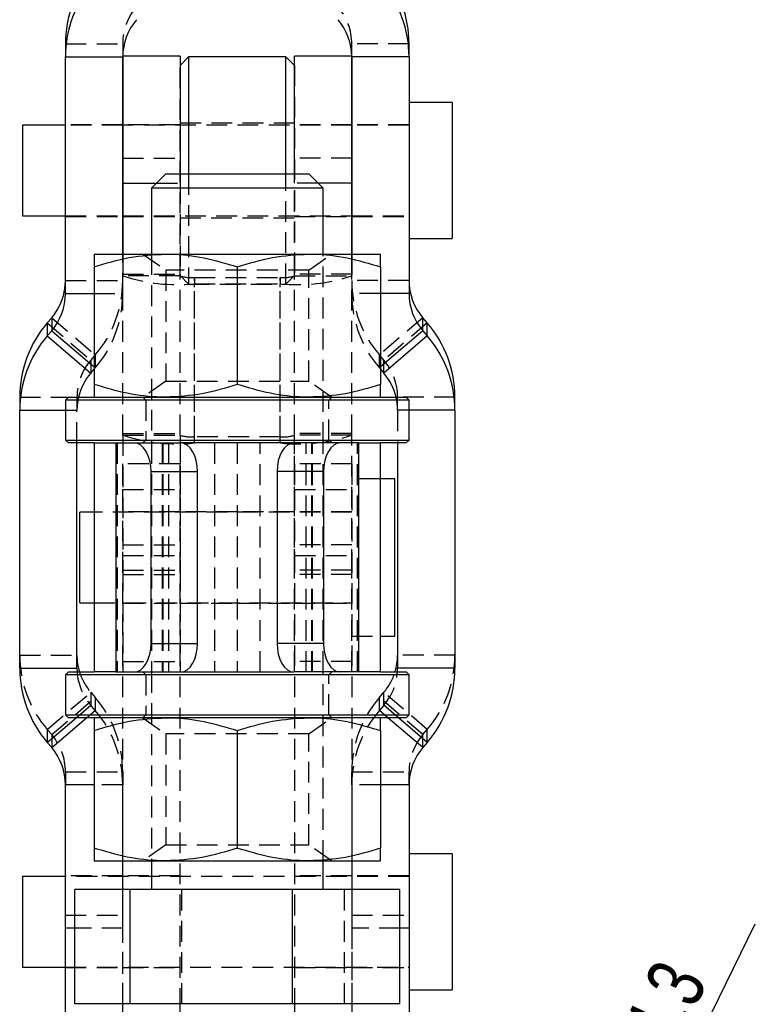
# Model space of a CAD drawing. Extents: x 19 to 225, y 41 to 166.
# Tile 11 of 20: x 134 to 160, y 82 to 117. Entities that reach past the tile are written whole.
import ezdxf

# ---------------------------------------------------------------- set-up
doc = ezdxf.new("R2010")
doc.units = 0
doc.header["$LTSCALE"] = 0.571429
doc.linetypes.add('HIDDEN', pattern=[1.905, 1.27, -0.635])
doc.layers.get('0').update_dxf_attribs({"linetype": 'CONTINUOUS'})
doc.styles.add('SLDTEXTSTYLE0', font='TXT', dxfattribs={"width": 0.75})
doc.dimstyles.new('SLDDIMSTYLE4', dxfattribs={"dimtxt": 2, "dimasz": 1.886857, "dimexe": 0, "dimexo": 0.0625, "dimgap": 0.5, "dimtad": 1, "dimdec": 3, "dimrnd": 1e-09, "dimzin": 12, "dimtxsty": 'SLDTEXTSTYLE0', "dimblk1": 'NONE', "dimsah": 1, "dimcen": 0, "dimazin": 3, "dimtfac": 1, "dimtdec": 3, "dimtmove": 0, "dimatfit": 3, "dimtolj": 1, "dimtzin": 12})

# ---------------------------------------------------------------- blocks, each defined once
blk = doc.blocks.new('_D_9')
at = {"color": 179, "linetype": 'CONTINUOUS'}
for q in [(160.145, 85.176), (152.955, 70.516)]:
    blk.add_line((154.849, 74.377), q, dxfattribs=at)
blk.add_solid([(154.849, 74.377), (155.94, 75.943), (155.419, 76.198)], dxfattribs=at)
at = {"color": 179, "linetype": 'CONTINUOUS', "char_height": 2, "attachment_point": 1, "rotation": 63.8731, "style": 'SLDTEXTSTYLE0'}
for s, insert in [('4,3', (155.478, 81.54, 13.164)), ('%%c', (154.178, 78.818, 13.164))]:
    blk.add_mtext(s, dxfattribs=dict(at, insert=insert))
blk = doc.blocks.new('_NONE')

msp = doc.modelspace()

# ---------------------------------------------------------------- linework, layer by layer
at = {"color": 7, "linetype": 'CONTINUOUS'}
for p, q in [((136.051931, 115.913081), (136.051931, 115.459818)), ((148.051931, 115.459818), (148.051931, 115.913081)), ((136.051931, 115.459818), (138.051931, 115.459818)), ((136.051931, 107.192663), (136.051931, 115.459818)), ((138.051931, 108.570136), (138.051931, 115.459818)), ((138.051959, 115.470298), (138.051959, 111.050518)), ((140.051959, 115.4884), (138.052136, 115.4884)), ((140.051959, 115.4884), (140.051959, 111.370135)), ((140.351931, 115.45715), (140.051959, 115.157178)), ((143.751931, 115.45715), (140.351931, 115.45715)), ((140.351931, 115.45715), (140.351931, 111.370135)), ((144.051903, 115.157178), (143.751931, 115.45715)), ((143.751931, 111.370135), (143.751931, 115.45715)), ((146.051726, 115.4884), (144.051903, 115.4884)), ((144.051903, 111.370135), (144.051903, 115.4884)), ((146.051903, 111.050518), (146.051903, 115.470298)), ((148.051931, 115.459818), (146.051931, 115.459818)), ((146.051931, 115.459818), (146.051931, 108.570136)), ((148.051931, 115.459818), (148.051931, 107.192663)), ((149.551931, 113.8634), (148.051931, 113.8634)), ((149.551931, 113.8634), (149.551931, 109.113897)), ((136.051931, 113.0759), (134.551931, 113.0759)), ((134.551931, 113.0759), (134.551931, 109.901232)), ((138.051959, 113.0759), (138.051931, 113.0759)), ((146.051931, 113.0759), (146.051903, 113.0759)), ((139.551931, 111.370135), (139.051931, 110.870135)), ((139.551931, 111.370135), (144.551931, 111.370135)), ((145.051931, 110.870135), (144.551931, 111.370135)), ((138.051959, 111.050518), (138.051959, 108.570136)), ((139.051931, 110.870135), (139.051931, 108.570136)), ((145.051931, 110.870135), (139.051931, 110.870135)), ((145.051931, 108.570136), (145.051931, 110.870135)), ((146.051903, 108.570136), (146.051903, 111.050518)), ((134.551931, 109.901232), (134.551931, 109.9009)), ((134.551931, 109.9009), (136.051931, 109.9009)), ((138.051931, 109.9009), (138.051959, 109.9009)), ((146.051903, 109.9009), (146.051931, 109.9009)), ((148.051931, 109.1134), (149.551931, 109.1134)), ((149.551931, 109.113897), (149.551931, 109.1134)), ((137.051931, 108.570136), (139.551931, 108.570136)), ((139.551931, 108.570136), (144.551931, 108.570136)), ((144.551931, 108.570136), (147.051931, 108.570136)), ((137.051931, 108.123554), (137.051931, 104.016718)), ((142.051931, 108.123554), (142.051931, 104.016718)), ((147.051931, 108.123554), (147.051931, 104.016718)), ((135.570444, 106.346435), (135.414905, 106.165264)), ((135.570444, 106.346435), (135.570444, 105.893171)), ((148.533418, 105.893171), (148.533418, 106.346435)), ((148.688958, 106.165264), (148.533418, 106.346435)), ((135.414905, 106.165264), (135.414905, 105.712)), ((148.688958, 105.712), (148.688958, 106.165264)), ((135.414905, 105.712), (135.570444, 105.893171)), ((135.414905, 105.712), (136.933418, 104.412508)), ((148.688958, 105.712), (147.170444, 104.412508)), ((148.533418, 105.893171), (148.688958, 105.712)), ((136.933418, 104.412508), (137.051931, 104.550551)), ((147.051931, 104.550551), (147.170444, 104.412508)), ((134.451931, 103.56628), (134.451931, 103.113016)), ((136.151931, 103.570136), (136.051931, 103.470136)), ((136.151931, 103.570136), (147.951931, 103.570136)), ((148.051931, 103.470136), (147.951931, 103.570136)), ((149.651931, 103.113016), (149.651931, 103.56628)), ((136.051931, 103.470136), (136.051931, 102.070136)), ((148.051931, 103.470136), (136.051931, 103.470136)), ((148.051931, 102.070136), (148.051931, 103.470136)), ((134.451931, 94.107202), (134.451931, 103.113016)), ((149.651931, 103.113016), (149.651931, 94.107202)), ((136.051931, 102.070136), (136.151931, 101.970136)), ((136.051931, 102.070136), (148.051931, 102.070136)), ((137.051931, 101.970136), (136.151931, 101.970136)), ((136.451931, 94.107202), (136.451931, 101.970136)), ((137.051931, 101.970136), (137.051931, 93.970136)), ((137.051931, 101.970136), (137.806451, 101.970136)), ((137.806451, 101.970136), (137.806451, 93.970136)), ((137.806451, 101.970136), (138.45598, 101.970136)), ((138.45598, 101.970136), (140.07872, 101.970136)), ((144.025143, 101.970136), (140.051931, 101.970136)), ((145.647883, 101.970136), (144.025143, 101.970136)), ((146.297411, 101.970136), (145.647883, 101.970136)), ((146.297411, 93.970136), (146.297411, 101.970136)), ((146.297411, 101.970136), (147.051931, 101.970136)), ((147.951931, 101.970136), (147.051931, 101.970136)), ((147.051931, 93.970136), (147.051931, 101.970136)), ((147.651931, 101.970136), (147.651931, 94.107202)), ((147.951931, 101.970136), (148.051931, 102.070136)), ((139.040513, 94.970136), (139.040513, 100.970136)), ((139.040513, 100.970136), (140.663252, 100.970136)), ((140.663252, 94.970136), (140.663252, 100.970136)), ((145.06335, 100.970136), (143.44061, 100.970136)), ((143.44061, 100.970136), (143.44061, 94.970136)), ((145.06335, 100.970136), (145.06335, 94.970136)), ((147.551904, 100.720136), (147.051931, 100.720136)), ((147.55582, 100.720136), (147.551904, 100.720136)), ((147.551904, 95.628553), (147.551904, 100.720136)), ((147.55582, 95.220136), (147.55582, 100.720136)), ((137.051931, 99.557636), (136.551904, 99.557636)), ((136.551904, 96.618404), (136.551904, 99.557636)), ((136.551904, 96.382636), (136.551904, 96.618404)), ((136.551904, 96.382636), (137.051931, 96.382636)), ((147.551904, 95.220136), (147.551904, 95.628553)), ((139.040513, 94.970136), (140.663252, 94.970136)), ((145.06335, 94.970136), (143.44061, 94.970136)), ((147.051931, 95.220136), (147.551904, 95.220136)), ((147.551904, 95.220136), (147.55582, 95.220136)), ((134.451931, 94.107202), (136.451931, 94.107202)), ((136.151931, 93.970136), (136.051931, 93.870136)), ((136.151931, 93.970136), (137.051931, 93.970136)), ((136.451931, 94.107202), (136.456648, 93.970136)), ((137.806451, 93.970136), (137.051931, 93.970136)), ((137.806451, 93.970136), (138.45598, 93.970136)), ((138.45598, 93.970136), (140.07872, 93.970136)), ((140.051931, 93.970136), (144.025143, 93.970136)), ((145.647883, 93.970136), (144.025143, 93.970136)), ((146.297411, 93.970136), (145.647883, 93.970136)), ((147.051931, 93.970136), (146.297411, 93.970136)), ((147.051931, 93.970136), (147.951931, 93.970136)), ((147.647214, 93.970136), (147.651931, 94.107202)), ((149.651931, 94.107202), (147.651931, 94.107202)), ((148.051931, 93.870136), (147.951931, 93.970136)), ((136.051931, 93.870136), (136.051931, 92.470136)), ((148.051931, 93.870136), (136.051931, 93.870136)), ((148.051931, 92.470136), (148.051931, 93.870136)), ((136.051931, 92.470136), (136.151931, 92.370136)), ((136.051931, 92.470136), (148.051931, 92.470136)), ((147.951931, 92.370136), (136.151931, 92.370136)), ((147.951931, 92.370136), (148.051931, 92.470136)), ((137.051931, 91.923554), (137.051931, 87.816717)), ((142.051931, 91.923554), (142.051931, 87.816717)), ((147.051931, 91.923554), (147.051931, 87.816717)), ((135.570444, 91.327047), (135.414905, 91.508218)), ((148.688958, 91.508218), (148.533418, 91.327047)), ((136.051931, 85.015316), (136.051931, 90.027555)), ((148.051931, 90.027555), (148.051931, 85.015316)), ((149.551931, 87.616948), (148.051931, 87.616948)), ((149.551931, 87.616948), (149.551931, 87.426151)), ((149.551931, 87.426151), (149.551931, 82.866948)), ((137.051931, 87.370135), (139.551931, 87.370135)), ((138.048042, 87.370135), (138.048042, 86.370136)), ((139.051931, 87.370135), (139.051931, 86.370136)), ((139.551931, 87.370135), (144.551931, 87.370135)), ((144.551931, 87.370135), (147.051931, 87.370135)), ((145.051931, 86.370136), (145.051931, 87.370135)), ((146.05582, 87.370135), (146.05582, 86.370136)), ((136.051931, 86.829448), (134.551931, 86.829448)), ((134.551931, 86.829448), (134.551931, 86.701915)), ((134.551931, 86.701915), (134.551931, 83.654447)), ((136.374288, 82.370136), (136.374288, 86.370136)), ((138.305762, 86.370136), (136.374288, 86.370136)), ((138.305762, 82.370136), (138.305762, 86.370136)), ((143.983405, 86.370136), (138.305762, 86.370136)), ((143.983405, 82.370136), (143.983405, 86.370136)), ((147.729574, 86.370136), (143.983405, 86.370136)), ((147.729574, 82.370136), (147.729574, 86.370136)), ((136.051931, 81.241947), (136.051931, 85.015316)), ((148.051931, 85.015316), (148.051931, 81.241947)), ((134.551931, 83.654447), (136.051931, 83.654447)), ((148.051931, 82.866948), (149.551931, 82.866948)), ((138.305762, 82.370136), (136.374288, 82.370136)), ((138.048042, 82.370136), (138.048042, 80.998751)), ((143.983405, 82.370136), (138.305762, 82.370136)), ((140.048042, 82.370136), (140.048042, 80.998751)), ((147.729574, 82.370136), (143.983405, 82.370136)), ((144.05582, 82.370136), (144.05582, 80.998751)), ((146.05582, 82.370136), (146.05582, 80.998751))]:
    msp.add_line(p, q, dxfattribs=at)
at = {"color": 7, "linetype": 'HIDDEN'}
for p, q in [((136.051931, 115.913081), (138.051931, 115.913081)), ((138.051931, 115.913081), (138.051931, 115.459818)), ((146.051931, 115.459818), (146.051931, 115.913081)), ((148.051931, 115.913081), (146.051931, 115.913081)), ((138.051959, 115.4884), (138.051959, 115.470298)), ((138.052136, 115.4884), (138.051959, 115.4884)), ((146.051903, 115.4884), (146.051726, 115.4884)), ((146.051903, 115.470298), (146.051903, 115.4884)), ((140.051959, 115.157178), (140.051931, 115.15715)), ((140.051931, 107.81965), (140.051931, 115.15715)), ((144.051931, 115.15715), (144.051903, 115.157178)), ((144.051931, 115.15715), (144.051931, 107.81965)), ((138.051931, 113.0884), (136.051931, 113.0884)), ((138.051931, 113.0759), (136.051931, 113.0759)), ((140.051959, 113.0884), (138.051959, 113.0884)), ((146.051903, 113.0759), (138.051959, 113.0759)), ((144.051931, 113.1384), (140.051931, 113.1384)), ((146.051903, 113.0884), (144.051903, 113.0884)), ((148.051931, 113.0884), (146.051931, 113.0884)), ((148.051931, 113.0759), (146.051931, 113.0759)), ((138.051959, 111.926283), (140.051959, 111.926283)), ((146.051903, 111.926283), (144.051903, 111.926283)), ((140.051959, 111.370135), (140.051959, 111.050518)), ((140.351931, 111.370135), (140.351931, 107.51965)), ((143.751931, 107.51965), (143.751931, 111.370135)), ((144.051903, 111.050518), (144.051903, 111.370135)), ((139.232313, 111.050518), (140.051959, 111.050518)), ((140.051959, 111.050518), (140.051959, 107.869749)), ((144.051903, 107.869749), (144.051903, 111.050518)), ((144.87155, 111.050518), (144.051903, 111.050518)), ((136.051931, 109.9009), (138.051931, 109.9009)), ((136.051931, 109.8884), (138.051931, 109.8884)), ((138.051959, 109.9009), (146.051903, 109.9009)), ((138.051959, 109.8884), (140.051959, 109.8884)), ((140.051931, 109.8384), (144.051931, 109.8384)), ((144.051903, 109.8884), (146.051903, 109.8884)), ((146.051931, 109.9009), (148.051931, 109.9009)), ((146.051931, 109.8884), (148.051931, 109.8884)), ((138.051931, 107.192663), (138.051931, 108.570136)), ((138.051959, 108.570136), (138.051959, 107.869749)), ((138.756223, 108.570136), (139.551931, 108.012975)), ((139.051931, 108.570136), (139.051931, 101.970136)), ((144.551931, 108.012975), (145.347639, 108.570136)), ((145.051931, 101.970136), (145.051931, 108.570136)), ((146.051903, 107.869749), (146.051903, 108.570136)), ((146.051931, 108.570136), (146.051931, 107.192663)), ((138.051959, 107.869749), (140.051959, 107.869749)), ((138.051959, 107.869749), (138.051959, 107.810215)), ((140.051959, 107.810215), (138.051959, 107.810215)), ((138.051959, 102.243872), (138.051959, 107.810215)), ((144.551931, 108.012975), (139.551931, 108.012975)), ((139.551931, 108.012975), (139.551931, 104.127296)), ((140.051931, 107.81965), (140.351931, 107.51965)), ((140.051959, 107.869749), (140.051959, 107.810215)), ((140.051959, 102.243872), (140.051959, 107.810215)), ((140.551959, 107.75548), (140.551959, 107.536539)), ((140.551959, 107.75548), (143.551904, 107.75548)), ((140.551959, 102.189136), (140.551959, 107.75548)), ((143.551904, 107.75548), (143.551904, 107.536539)), ((143.551904, 102.189136), (143.551904, 107.75548)), ((143.751931, 107.51965), (144.051931, 107.81965)), ((146.051903, 107.869749), (144.051903, 107.869749)), ((144.051903, 107.810215), (144.051903, 107.869749)), ((144.051903, 107.810215), (146.051903, 107.810215)), ((144.051903, 102.243872), (144.051903, 107.810215)), ((144.551931, 104.127296), (144.551931, 108.012975)), ((146.051903, 107.810215), (146.051903, 107.869749)), ((146.051903, 102.243872), (146.051903, 107.810215)), ((136.051931, 107.645927), (138.051931, 107.645927)), ((140.351931, 107.51965), (143.751931, 107.51965)), ((140.551959, 101.970195), (140.551959, 107.536539)), ((140.551959, 107.536539), (143.551904, 107.536539)), ((143.551904, 101.970195), (143.551904, 107.536539)), ((148.051931, 107.645927), (146.051931, 107.645927)), ((137.051931, 107.192663), (138.051931, 107.192663)), ((147.051931, 107.192663), (146.051931, 107.192663)), ((135.570444, 106.346435), (137.088957, 105.046943)), ((148.533418, 106.346435), (147.014905, 105.046943)), ((135.414905, 106.165264), (136.933418, 104.865772)), ((148.688958, 106.165264), (147.170444, 104.865772)), ((137.088957, 105.046943), (136.933418, 104.865772)), ((137.088957, 105.046943), (137.088957, 104.593679)), ((147.014905, 104.593679), (147.014905, 105.046943)), ((147.170444, 104.865772), (147.014905, 105.046943)), ((136.933418, 104.865772), (136.933418, 104.412508)), ((137.051931, 104.625365), (137.088957, 104.593679)), ((137.051931, 104.550551), (137.088957, 104.593679)), ((147.051931, 104.625365), (147.014905, 104.593679)), ((147.014905, 104.593679), (147.051931, 104.550551)), ((147.170444, 104.412508), (147.170444, 104.865772)), ((139.551931, 104.127296), (138.756223, 103.570136)), ((139.551931, 104.127296), (144.551931, 104.127296)), ((145.347639, 103.570136), (144.551931, 104.127296)), ((134.451931, 103.56628), (136.451931, 103.56628)), ((136.451931, 103.56628), (136.451931, 103.113016)), ((138.751931, 103.570136), (138.851931, 103.470136)), ((145.251931, 103.470136), (145.351931, 103.570136)), ((147.651931, 103.113016), (147.651931, 103.56628)), ((149.651931, 103.56628), (147.651931, 103.56628)), ((138.851931, 103.470136), (138.851931, 102.070136)), ((145.251931, 102.070136), (145.251931, 103.470136)), ((136.051931, 103.113016), (136.451931, 103.113016)), ((136.451931, 101.970136), (136.451931, 103.113016)), ((147.651931, 103.113016), (147.651931, 101.970136)), ((148.051931, 103.113016), (147.651931, 103.113016)), ((138.051959, 102.303405), (140.051959, 102.303405)), ((138.051959, 102.243872), (140.051959, 102.243872)), ((138.051959, 102.243872), (138.051959, 97.532253)), ((140.051959, 102.243872), (140.051959, 97.532253)), ((140.551959, 101.970195), (140.551959, 102.189136)), ((143.551904, 102.189136), (140.551959, 102.189136)), ((143.551904, 101.970195), (143.551904, 102.189136)), ((146.051903, 102.303405), (144.051903, 102.303405)), ((146.051903, 102.243872), (144.051903, 102.243872)), ((144.051903, 97.532253), (144.051903, 102.243872)), ((146.051903, 97.532253), (146.051903, 102.243872)), ((137.852834, 101.970136), (137.852834, 93.970136)), ((138.851931, 102.070136), (138.751931, 101.970136)), ((139.051931, 101.970136), (139.051931, 93.970136)), ((139.429191, 101.970136), (139.429191, 93.970136)), ((139.452382, 101.970136), (139.452382, 93.970136)), ((139.65148, 101.970136), (139.65148, 93.970136)), ((140.051931, 101.970136), (140.051931, 93.970136)), ((143.551904, 101.970195), (140.551959, 101.970195)), ((141.251029, 101.970136), (141.251029, 93.970136)), ((142.051931, 101.970136), (142.051931, 93.970136)), ((142.852834, 93.970136), (142.852834, 101.970136)), ((144.051931, 93.970136), (144.051931, 101.970136)), ((144.452382, 93.970136), (144.452382, 101.970136)), ((144.65148, 93.970136), (144.65148, 101.970136)), ((144.674671, 93.970136), (144.674671, 101.970136)), ((145.051931, 93.970136), (145.051931, 101.970136)), ((145.351931, 101.970136), (145.251931, 102.070136)), ((146.251028, 93.970136), (146.251028, 101.970136)), ((138.048042, 101.236619), (138.048042, 100.341419)), ((140.048042, 101.236619), (138.048042, 101.236619)), ((140.048042, 101.236619), (140.048042, 100.341419)), ((144.05582, 101.236619), (144.05582, 100.341419)), ((146.05582, 101.236619), (144.05582, 101.236619)), ((146.05582, 101.236619), (146.05582, 100.341419)), ((147.051931, 100.720136), (146.051903, 100.720136)), ((138.048042, 100.341419), (140.048042, 100.341419)), ((138.048042, 100.341419), (138.048042, 87.370135)), ((140.048042, 100.341419), (140.048042, 82.370136)), ((144.05582, 100.341419), (146.05582, 100.341419)), ((144.05582, 100.341419), (144.05582, 82.370136)), ((146.05582, 100.341419), (146.05582, 87.370135)), ((136.55582, 96.382636), (136.55582, 99.557636)), ((146.051903, 99.557636), (137.051931, 99.557636)), ((138.051959, 99.570136), (138.048042, 99.570136)), ((140.051959, 99.570136), (138.051959, 99.570136)), ((142.051931, 99.570136), (140.051931, 99.570136)), ((144.051931, 99.570136), (142.051931, 99.570136)), ((146.051903, 99.570136), (144.051903, 99.570136)), ((146.05582, 99.570136), (146.051903, 99.570136)), ((146.05582, 99.557636), (146.051903, 99.557636)), ((138.051959, 98.408018), (140.051959, 98.408018)), ((146.051903, 98.408018), (144.051903, 98.408018)), ((138.048042, 98.03769), (140.048042, 98.03769)), ((144.05582, 98.03769), (146.05582, 98.03769)), ((138.051959, 97.532253), (140.051959, 97.532253)), ((138.051959, 97.532253), (138.051959, 93.970136)), ((138.051959, 97.372915), (140.051959, 97.372915)), ((140.051959, 97.532253), (140.051959, 93.970136)), ((146.051903, 97.532253), (144.051903, 97.532253)), ((144.051903, 93.970136), (144.051903, 97.532253)), ((146.051903, 97.372915), (144.051903, 97.372915)), ((146.051903, 93.970136), (146.051903, 97.532253)), ((137.051931, 96.382636), (146.051903, 96.382636)), ((138.048042, 96.370136), (138.051959, 96.370136)), ((138.051959, 96.370136), (140.051959, 96.370136)), ((140.051931, 96.370136), (142.051931, 96.370136)), ((142.051931, 96.370136), (144.051931, 96.370136)), ((144.051903, 96.370136), (146.051903, 96.370136)), ((146.051903, 96.382636), (146.05582, 96.382636)), ((146.051903, 96.370136), (146.05582, 96.370136)), ((146.051903, 95.220136), (147.051931, 95.220136)), ((134.451931, 94.560466), (136.451931, 94.560466)), ((138.051959, 94.338442), (140.051959, 94.338442)), ((146.051903, 94.338442), (144.051903, 94.338442)), ((149.651931, 94.560466), (147.651931, 94.560466)), ((138.751931, 93.970136), (138.851931, 93.870136)), ((139.051931, 93.970136), (139.051931, 87.370135)), ((145.051931, 87.370135), (145.051931, 93.970136)), ((145.251931, 93.870136), (145.351931, 93.970136)), ((138.851931, 93.870136), (138.851931, 92.470136)), ((145.251931, 92.470136), (145.251931, 93.870136)), ((135.414905, 91.961482), (136.933418, 93.260974)), ((136.933418, 93.260974), (136.933418, 92.807711)), ((136.933418, 93.260974), (137.088957, 93.079803)), ((147.014905, 93.079803), (147.170444, 93.260974)), ((147.170444, 92.807711), (147.170444, 93.260974)), ((148.688958, 91.961482), (147.170444, 93.260974)), ((135.570444, 91.780311), (137.088957, 93.079803)), ((137.088957, 93.079803), (137.088957, 92.626538)), ((147.014905, 92.626538), (147.014905, 93.079803)), ((148.533418, 91.780311), (147.014905, 93.079803)), ((136.422093, 92.370136), (136.933418, 92.807711)), ((136.789339, 92.370136), (137.088957, 92.626538)), ((137.088957, 92.626538), (136.933418, 92.807711)), ((147.170444, 92.807711), (147.014905, 92.626538)), ((147.314523, 92.370136), (147.014905, 92.626538)), ((147.681769, 92.370136), (147.170444, 92.807711)), ((138.851931, 92.470136), (138.751931, 92.370136)), ((138.756223, 92.370136), (139.551931, 91.812975)), ((144.551931, 91.812975), (145.347639, 92.370136)), ((145.351931, 92.370136), (145.251931, 92.470136)), ((135.414905, 91.961482), (135.414905, 91.508218)), ((135.414905, 91.961482), (135.570444, 91.780311)), ((148.533418, 91.780311), (148.688958, 91.961482)), ((148.688958, 91.508218), (148.688958, 91.961482)), ((135.570444, 91.780311), (135.570444, 91.327047)), ((144.551931, 91.812975), (139.551931, 91.812975)), ((139.551931, 91.812975), (139.551931, 87.927296)), ((144.551931, 87.927296), (144.551931, 91.812975)), ((148.533418, 91.327047), (148.533418, 91.780311)), ((136.051931, 90.480819), (136.051931, 90.027555)), ((136.051931, 90.480819), (138.051931, 90.480819)), ((138.051931, 90.480819), (138.051931, 90.027555)), ((146.051931, 90.027555), (146.051931, 90.480819)), ((146.051931, 90.480819), (148.051931, 90.480819)), ((148.051931, 90.027555), (148.051931, 90.480819)), ((138.051931, 90.027555), (137.051931, 90.027555)), ((138.051931, 85.015316), (138.051931, 90.027555)), ((146.051931, 90.027555), (146.051931, 85.015316)), ((147.051931, 90.027555), (146.051931, 90.027555)), ((139.551931, 87.927296), (138.756223, 87.370135)), ((139.551931, 87.927296), (144.551931, 87.927296)), ((145.347639, 87.370135), (144.551931, 87.927296)), ((138.051931, 86.841948), (136.051931, 86.841948)), ((148.051931, 86.829448), (136.051931, 86.829448)), ((140.048042, 86.841948), (138.048042, 86.841948)), ((146.05582, 86.841948), (144.05582, 86.841948)), ((148.051931, 86.841948), (146.051931, 86.841948)), ((138.048042, 86.370136), (138.048042, 82.370136)), ((140.120457, 82.370136), (140.120457, 86.370136)), ((145.7981, 82.370136), (145.7981, 86.370136)), ((146.05582, 86.370136), (146.05582, 82.370136)), ((136.051931, 85.468579), (138.051931, 85.468579)), ((146.051931, 85.468579), (148.051931, 85.468579)), ((138.051931, 85.015316), (136.374288, 85.015316)), ((138.051931, 81.241947), (138.051931, 85.015316)), ((146.051931, 85.015316), (146.051931, 81.241947)), ((147.729574, 85.015316), (146.051931, 85.015316)), ((136.051931, 83.654447), (148.051931, 83.654447)), ((136.051931, 83.641949), (138.051931, 83.641949)), ((138.048042, 83.641949), (140.048042, 83.641949)), ((144.05582, 83.641949), (146.05582, 83.641949)), ((146.051931, 83.641949), (148.051931, 83.641949))]:
    msp.add_line(p, q, dxfattribs=at)
at = {"color": 8, "linetype": 'CONTINUOUS'}
for p, q in [((138.051959, 111.050518), (139.232313, 111.050518)), ((146.051903, 111.050518), (144.87155, 111.050518)), ((136.051931, 107.192663), (137.051931, 107.192663)), ((148.051931, 107.192663), (147.051931, 107.192663)), ((135.570444, 105.893171), (137.051931, 104.625365)), ((148.533418, 105.893171), (147.051931, 104.625365)), ((134.451931, 103.113016), (136.051931, 103.113016)), ((149.651931, 103.113016), (148.051931, 103.113016)), ((135.414905, 91.508218), (136.422093, 92.370136)), ((135.570444, 91.327047), (136.789339, 92.370136)), ((148.533418, 91.327047), (147.314523, 92.370136)), ((148.688958, 91.508218), (147.681769, 92.370136)), ((137.051931, 90.027555), (136.051931, 90.027555)), ((148.051931, 90.027555), (147.051931, 90.027555)), ((136.374288, 85.015316), (136.051931, 85.015316)), ((148.051931, 85.015316), (147.729574, 85.015316))]:
    msp.add_line(p, q, dxfattribs=at)
at = {"color": 7, "linetype": 'CONTINUOUS', "flags": 128}
for points in [[(139.040513, 100.970136), (139.029281, 101.165226), (138.996017, 101.352819), (138.942001, 101.525706), (138.869307, 101.677242), (138.780729, 101.801605), (138.679671, 101.894015), (138.570016, 101.950921), (138.45598, 101.970136)], [(140.663252, 100.970136), (140.652021, 101.165226), (140.618758, 101.352819), (140.564741, 101.525706), (140.492047, 101.677242), (140.403469, 101.801605), (140.302411, 101.894015), (140.192756, 101.950921), (140.07872, 101.970136)], [(144.025143, 101.970136), (143.911106, 101.950921), (143.801452, 101.894015), (143.700394, 101.801605), (143.611815, 101.677242), (143.539121, 101.525706), (143.485105, 101.352819), (143.451841, 101.165226), (143.44061, 100.970136)], [(145.647883, 101.970136), (145.533846, 101.950921), (145.424191, 101.894015), (145.323133, 101.801605), (145.234555, 101.677242), (145.161861, 101.525706), (145.107845, 101.352819), (145.074581, 101.165226), (145.06335, 100.970136)], [(138.45598, 93.970136), (138.570016, 93.98935), (138.679671, 94.046256), (138.780729, 94.138666), (138.869307, 94.263029), (138.942001, 94.414566), (138.996017, 94.587452), (139.029281, 94.775045), (139.040513, 94.970136)], [(140.07872, 93.970136), (140.192756, 93.98935), (140.302411, 94.046256), (140.403469, 94.138666), (140.492047, 94.263029), (140.564741, 94.414566), (140.618758, 94.587452), (140.652021, 94.775045), (140.663252, 94.970136)], [(143.44061, 94.970136), (143.451841, 94.775045), (143.485105, 94.587452), (143.539121, 94.414566), (143.611815, 94.263029), (143.700394, 94.138666), (143.801452, 94.046256), (143.911106, 93.98935), (144.025143, 93.970136)], [(145.06335, 94.970136), (145.074581, 94.775045), (145.107845, 94.587452), (145.161861, 94.414566), (145.234555, 94.263029), (145.323133, 94.138666), (145.424191, 94.046256), (145.533846, 93.98935), (145.647883, 93.970136)]]:
    msp.add_lwpolyline(points, dxfattribs=at)
at = {"color": 7, "linetype": 'CONTINUOUS'}
for centre, radius, start, end in [((140.041757, 115.912666), 3.989826, 139.3446856, 179.9940293), ((144.062106, 115.912666), 3.989826, 0.0059707, 40.6553144), ((140.041757, 115.459402), 3.989826, 139.3446856, 179.9940293), ((144.062106, 115.459402), 3.989826, 0.0059707, 40.6553144), ((140.046843, 115.459609), 1.994912, 139.3446675, 179.9940159), ((144.057019, 115.459609), 1.994912, 0.0059841, 40.6553325), ((134.057018, 107.646135), 1.994913, 319.3446862, 359.994042), ((150.046844, 107.646135), 1.994913, 180.005958, 220.6553138), ((134.057018, 107.192871), 1.994913, 319.3446862, 359.994042), ((150.046844, 107.192871), 1.994913, 180.005958, 220.6553138), ((138.441762, 103.565863), 3.989831, 139.3447133, 179.9940116), ((145.6621, 103.565863), 3.989831, 0.0059884, 40.6552867), ((138.441763, 103.112599), 3.989832, 139.3447175, 179.994009), ((145.6621, 103.112599), 3.989832, 0.005991, 40.6552825), ((138.447417, 103.112483), 1.99556, 139.3483097, 166.74204), ((145.656445, 103.112483), 1.99556, 13.25796, 40.6516903), ((138.445805, 94.560488), 1.993874, 180.0006263, 197.2224924), ((145.658057, 94.560488), 1.993874, 342.7775076, 359.9993737), ((138.44176, 94.107619), 3.989829, 180.0059809, 220.6552976), ((145.662102, 94.107619), 3.989829, 319.3447024, 359.9940191), ((134.057016, 90.027347), 1.994915, 0.0059835, 40.6552882), ((150.046846, 90.027347), 1.994915, 139.3447118, 179.9940165)]:
    msp.add_arc(centre, radius, start, end, dxfattribs=at)
at = {"color": 7, "linetype": 'HIDDEN'}
for centre, radius, start, end in [((140.046844, 115.912873), 1.994913, 139.3446793, 179.9940309), ((144.057018, 115.912873), 1.994913, 0.0059691, 40.6553207), ((139.934448, 113.451084), 5.946693, 251.5449441, 275.9603969), ((140.428455, 108.938379), 1.189328, 251.5448465, 275.9605157), ((144.169414, 113.451084), 5.946693, 264.0396031, 288.4550559), ((143.675407, 108.938379), 1.189328, 264.0394843, 288.4551535), ((134.062104, 107.646343), 3.989827, 319.3446915, 359.9940333), ((150.041758, 107.646343), 3.989827, 180.0059667, 220.6553085), ((134.062104, 107.193079), 3.989827, 319.3446915, 359.9940333), ((150.041758, 107.193079), 3.989827, 180.0059667, 220.6553085), ((138.446841, 103.566074), 1.99491, 139.3446557, 179.9940659), ((145.657021, 103.566074), 1.99491, 0.0059341, 40.6553443), ((138.445661, 103.113009), 1.99373, 166.7451996, 179.999807), ((145.658201, 103.113009), 1.99373, 0.000193, 13.2548004), ((139.934448, 107.884739), 5.946692, 251.5449382, 275.960395), ((140.428457, 103.372044), 1.189337, 251.5449193, 275.9604033), ((144.169414, 107.884739), 5.946692, 264.039605, 288.4550618), ((143.675406, 103.372044), 1.189337, 264.0395967, 288.4550807), ((138.441766, 94.560884), 3.989835, 180.0060056, 220.6552662), ((145.662097, 94.560884), 3.989835, 319.3447338, 359.9939944), ((138.446943, 94.10747), 1.995027, 183.9472765, 220.6547774), ((138.447613, 94.561122), 1.995788, 197.2245189, 220.6507058), ((145.656919, 94.10747), 1.995027, 319.3452226, 356.0527235), ((145.65618, 94.561161), 1.995866, 319.3497583, 342.775017), ((134.062104, 90.480404), 3.989827, 0.0059627, 40.6553091), ((150.041758, 90.480404), 3.989827, 139.3446909, 179.9940373), ((134.062107, 90.02714), 3.989824, 0.0059616, 40.6553236), ((150.041755, 90.02714), 3.989824, 139.3446764, 179.9940384), ((134.057021, 90.480612), 1.99491, 0.0059325, 40.6553393), ((150.046842, 90.480612), 1.99491, 139.3446607, 179.9940675)]:
    msp.add_arc(centre, radius, start, end, dxfattribs=at)
at = {"color": 7, "linetype": 'CONTINUOUS'}
for points, knots in [([(137.051931, 108.123554), (137.457942, 108.248373), (138.277408, 108.500299), (139.124525, 108.546716), (139.551931, 108.570136)], [0, 0, 0, 0, 0.495457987, 1, 1, 1, 1]), ([(137.051931, 108.570136), (137.051931, 108.55572), (137.051931, 108.526679), (137.051931, 108.34168), (137.051931, 108.182768), (137.051931, 108.123554)], [0, 0, 0, 0, 0.382117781, 0.769764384, 1, 1, 1, 1]), ([(139.551931, 108.570136), (139.611166, 108.569603), (140.059909, 108.565567), (140.906015, 108.468038), (141.667633, 108.239081), (142.051931, 108.123554)], [0, 0, 0, 0, 0.070062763, 0.530770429, 1, 1, 1, 1]), ([(142.051931, 108.123554), (142.457942, 108.248373), (143.277408, 108.500299), (144.124525, 108.546716), (144.551931, 108.570136)], [0, 0, 0, 0, 0.495457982, 1, 1, 1, 1]), ([(144.551931, 108.570136), (144.611166, 108.569603), (145.059909, 108.565567), (145.906015, 108.468038), (146.667633, 108.239081), (147.051931, 108.123554)], [0, 0, 0, 0, 0.070062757, 0.530770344, 1, 1, 1, 1]), ([(147.051931, 108.123554), (147.051931, 108.182768), (147.051931, 108.340339), (147.051931, 108.525947), (147.051931, 108.555344), (147.051931, 108.570136)], [0, 0, 0, 0, 0.230236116, 0.612667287, 1, 1, 1, 1]), ([(139.551931, 103.570136), (139.492696, 103.570668), (139.043953, 103.574705), (138.197847, 103.672233), (137.43623, 103.90119), (137.051931, 104.016718)], [0, 0, 0, 0, 0.0700627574, 0.5307703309, 1, 1, 1, 1]), ([(137.051931, 104.016718), (137.051931, 103.957504), (137.051931, 103.799933), (137.051931, 103.614324), (137.051931, 103.584927), (137.051931, 103.570136)], [0, 0, 0, 0, 0.230236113, 0.612667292, 1, 1, 1, 1]), ([(142.051931, 104.016718), (141.64592, 103.891899), (140.826454, 103.639973), (139.979337, 103.593555), (139.551931, 103.570136)], [0, 0, 0, 0, 0.495457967, 1, 1, 1, 1]), ([(144.551931, 103.570136), (144.492696, 103.570668), (144.043953, 103.574705), (143.197847, 103.672233), (142.43623, 103.90119), (142.051931, 104.016718)], [0, 0, 0, 0, 0.070062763, 0.530770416, 1, 1, 1, 1]), ([(147.051931, 104.016718), (146.64592, 103.891899), (145.826454, 103.639973), (144.979337, 103.593555), (144.551931, 103.570136)], [0, 0, 0, 0, 0.495457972, 1, 1, 1, 1]), ([(147.051931, 103.570136), (147.051931, 103.584552), (147.051931, 103.613592), (147.051931, 103.798591), (147.051931, 103.957504), (147.051931, 104.016718)], [0, 0, 0, 0, 0.3821177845, 0.7697643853, 1, 1, 1, 1]), ([(137.051931, 91.923554), (137.457942, 92.048372), (138.277408, 92.300298), (139.124525, 92.346716), (139.551931, 92.370136)], [0, 0, 0, 0, 0.495457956, 1, 1, 1, 1]), ([(137.051931, 92.370136), (137.051931, 92.35572), (137.051931, 92.326679), (137.051931, 92.141681), (137.051931, 91.982768), (137.051931, 91.923554)], [0, 0, 0, 0, 0.382117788, 0.769764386, 1, 1, 1, 1]), ([(139.551931, 92.370136), (139.611166, 92.369603), (140.059909, 92.365565), (140.906015, 92.26804), (141.667633, 92.039082), (142.051931, 91.923554)], [0, 0, 0, 0, 0.070062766, 0.530770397, 1, 1, 1, 1]), ([(142.051931, 91.923554), (142.457942, 92.048372), (143.277408, 92.300298), (144.124525, 92.346716), (144.551931, 92.370136)], [0, 0, 0, 0, 0.495457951, 1, 1, 1, 1]), ([(144.551931, 92.370136), (144.611166, 92.369603), (145.059909, 92.365565), (145.906015, 92.26804), (146.667633, 92.039082), (147.051931, 91.923554)], [0, 0, 0, 0, 0.07006276, 0.530770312, 1, 1, 1, 1]), ([(147.051931, 91.923554), (147.051931, 91.982768), (147.051931, 92.140339), (147.051931, 92.325947), (147.051931, 92.355344), (147.051931, 92.370136)], [0, 0, 0, 0, 0.230236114, 0.61266728, 1, 1, 1, 1]), ([(139.551931, 87.370135), (139.492696, 87.370668), (139.043953, 87.374707), (138.197847, 87.472232), (137.43623, 87.701189), (137.051931, 87.816717)], [0, 0, 0, 0, 0.07006276, 0.530770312, 1, 1, 1, 1]), ([(137.051931, 87.816717), (137.051931, 87.757503), (137.051931, 87.599932), (137.051931, 87.414324), (137.051931, 87.384927), (137.051931, 87.370135)], [0, 0, 0, 0, 0.230236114, 0.61266728, 1, 1, 1, 1]), ([(142.051931, 87.816717), (141.64592, 87.691899), (140.826454, 87.439973), (139.979337, 87.393555), (139.551931, 87.370135)], [0, 0, 0, 0, 0.495457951, 1, 1, 1, 1]), ([(144.551931, 87.370135), (144.492696, 87.370668), (144.043953, 87.374707), (143.197847, 87.472232), (142.43623, 87.701189), (142.051931, 87.816717)], [0, 0, 0, 0, 0.070062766, 0.530770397, 1, 1, 1, 1]), ([(147.051931, 87.816717), (146.64592, 87.691899), (145.826454, 87.439973), (144.979337, 87.393555), (144.551931, 87.370135)], [0, 0, 0, 0, 0.495457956, 1, 1, 1, 1]), ([(147.051931, 87.370135), (147.051931, 87.384551), (147.051931, 87.413592), (147.051931, 87.598591), (147.051931, 87.757503), (147.051931, 87.816717)], [0, 0, 0, 0, 0.382117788, 0.769764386, 1, 1, 1, 1])]:
    msp.add_open_spline(points, degree=3, knots=knots, dxfattribs=at)

# ---------------------------------------------------------------- dimensions: what is measured, and where the dimension line sits
at = {"color": 179, "linetype": 'CONTINUOUS'}
dim = msp.add_diameter_dim_2p(p1=(152.955156, 70.51589), p2=(154.848706, 74.376521), dimstyle='SLDDIMSTYLE4', dxfattribs=at)
dim.commit()
dim.dimension.update_dxf_attribs({"geometry": '_D_9', "text_midpoint": (158.364798, 81.545237), "dimtype": 163})

doc.saveas('drawing.dxf')
